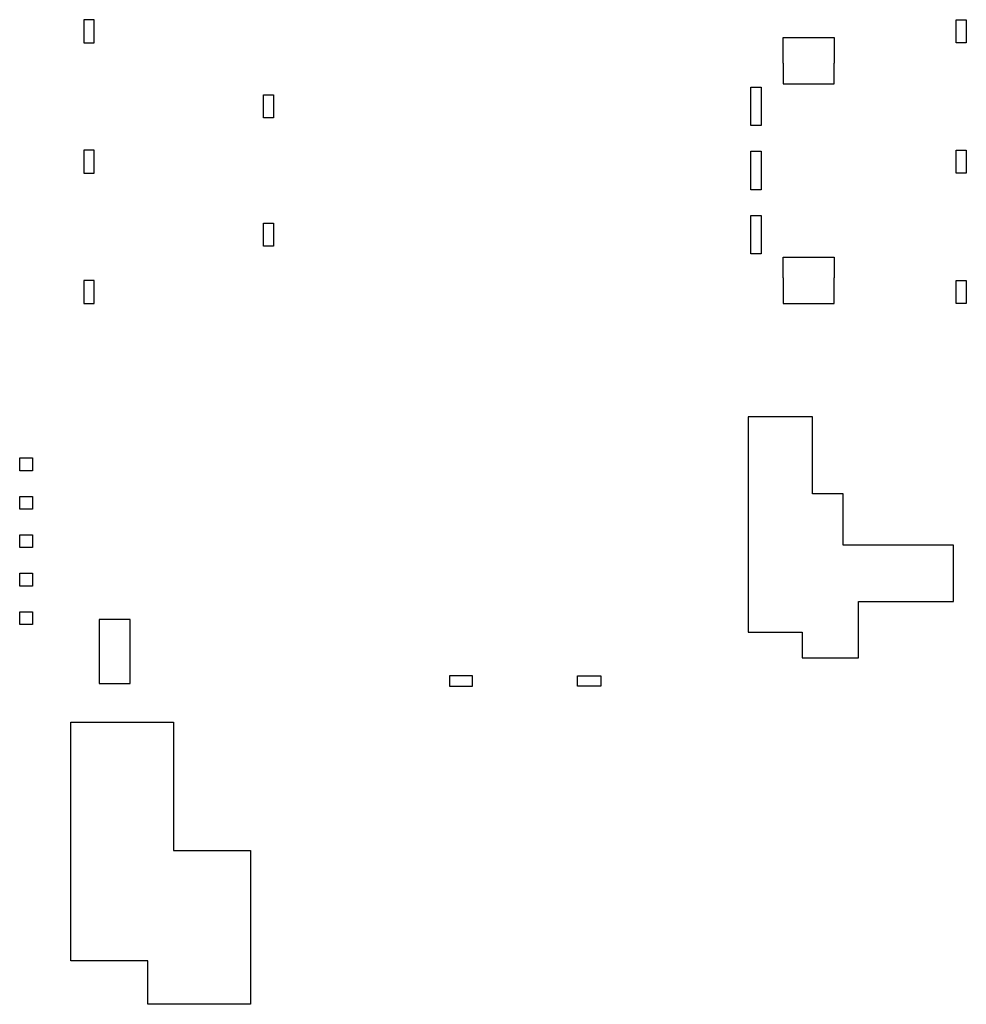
# Model space of a CAD drawing. Extents: x -19.7 to 17.2, y -0.5 to 37.9.
import ezdxf

# ---------------------------------------------------------------- set-up
doc = ezdxf.new("R2010")
doc.units = 0
doc.header["$MEASUREMENT"] = 0
doc.layers.get('0').update_dxf_attribs({"linetype": 'CONTINUOUS'})

msp = doc.modelspace()

# ---------------------------------------------------------------- linework, layer by layer
for p, q in [((10.055459, 36.179931), (10.055459, 37.179931)), ((10.055459, 37.179931), (12.055459, 37.179931)), ((12.055459, 37.179931), (12.055459, 36.179931)), ((10.055459, 36.179931), (10.055459, 35.379931)), ((12.055459, 35.379931), (12.055459, 36.179931)), ((10.055459, 35.379931), (12.055459, 35.379931)), ((10.055459, 28.620069), (12.055459, 28.620069)), ((10.055459, 27.820069), (10.055459, 28.620069)), ((12.055459, 28.620069), (12.055459, 27.820069)), ((10.055459, 27.820069), (10.055459, 26.820069)), ((12.055459, 26.820069), (12.055459, 27.820069)), ((10.055459, 26.820069), (12.055459, 26.820069))]:
    msp.add_line(p, q)
for points in [[(-17.2, 37.88), (-17.2, 36.98), (-16.8, 36.98), (-16.8, 37.88)], [(17.2, 36.98), (16.8, 36.98), (16.8, 37.88), (17.2, 37.88)], [(-9.8, 34.05), (-10.2, 34.05), (-10.2, 34.95), (-9.8, 34.95)], [(9.2, 33.75), (8.8, 33.75), (8.8, 35.25), (9.2, 35.25)], [(-17.2, 31.9), (-16.8, 31.9), (-16.8, 32.8), (-17.2, 32.8)], [(9.2, 31.25), (8.8, 31.25), (8.8, 32.75), (9.2, 32.75)], [(17.2, 31.9), (16.8, 31.9), (16.8, 32.8), (17.2, 32.8)], [(-9.8, 29.05), (-10.2, 29.05), (-10.2, 29.95), (-9.8, 29.95)], [(9.2, 28.75), (8.8, 28.75), (8.8, 30.25), (9.2, 30.25)], [(-16.8, 26.82), (-16.8, 27.72), (-17.2, 27.72), (-17.2, 26.82)], [(17.2, 26.82), (16.8, 26.82), (16.8, 27.72), (17.2, 27.72)], [(10.8, 13), (13, 13), (13, 15.2), (16.7, 15.2), (16.7, 17.4), (12.4, 17.4), (12.4, 19.4), (11.2, 19.4), (11.2, 22.4), (8.7, 22.4), (8.7, 14), (10.8, 14)], [(-19.7, 20.8), (-19.2, 20.8), (-19.2, 20.3), (-19.7, 20.3)], [(-19.7, 18.8), (-19.7, 19.3), (-19.2, 19.3), (-19.2, 18.8)], [(-19.7, 17.3), (-19.7, 17.8), (-19.2, 17.8), (-19.2, 17.3)], [(-19.7, 15.8), (-19.7, 16.3), (-19.2, 16.3), (-19.2, 15.8)], [(-19.7, 14.3), (-19.7, 14.8), (-19.2, 14.8), (-19.2, 14.3)], [(-16.6, 12), (-15.4, 12), (-15.4, 14.5), (-16.6, 14.5)], [(-2.05, 12.3), (-2.95, 12.3), (-2.95, 11.9), (-2.05, 11.9)], [(2.95, 11.9), (2.05, 11.9), (2.05, 12.3), (2.95, 12.3)], [(-10.7, -0.5), (-14.7, -0.5), (-14.7, 1.2), (-17.7, 1.2), (-17.7, 10.5), (-13.7, 10.5), (-13.7, 5.5), (-10.7, 5.5)]]:
    msp.add_lwpolyline(points, close=True)

doc.saveas('drawing.dxf')
